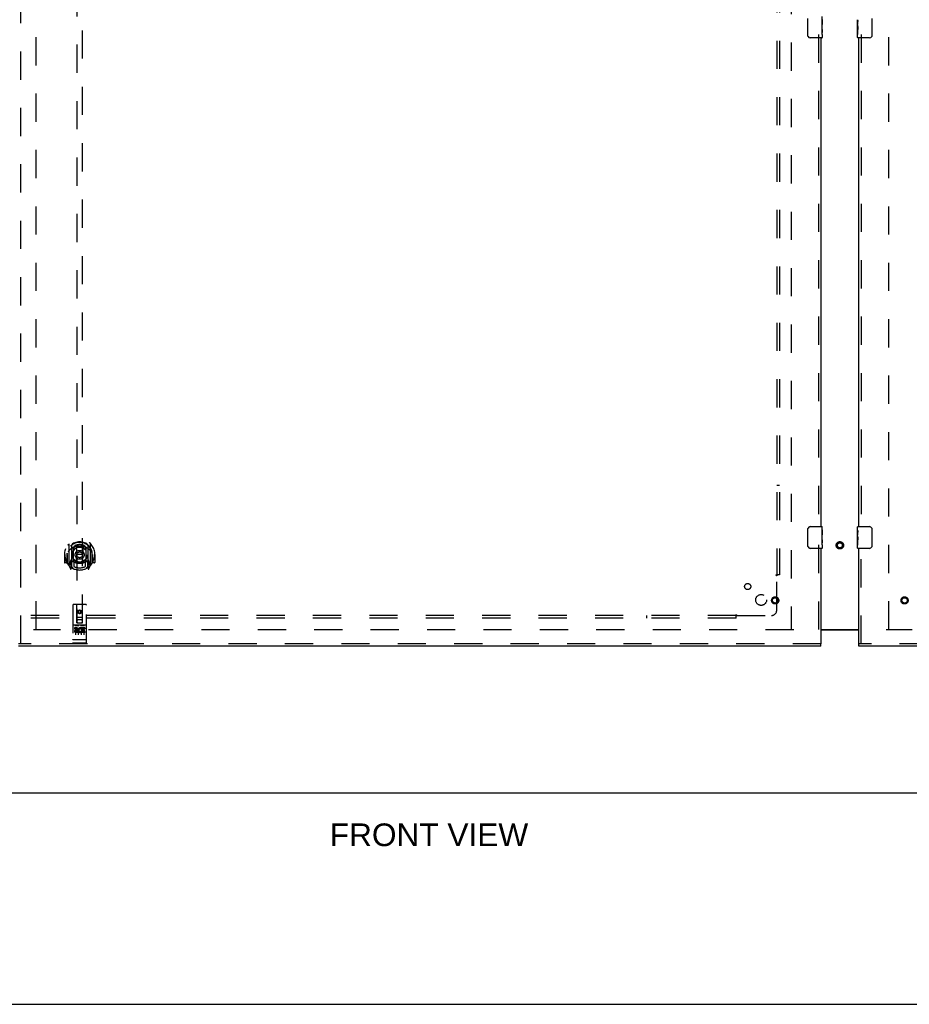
# Model space of a CAD drawing. Header units: inches. Extents: x 0 to 236, y 0 to 153.
# Tile 7 of 99: x 97 to 138, y 0 to 45. Entities that reach past the tile are written whole.
import ezdxf

# ---------------------------------------------------------------- set-up
doc = ezdxf.new("R2010")
doc.units = ezdxf.units.IN
doc.header["$LTSCALE"] = 12.986111
doc.header["$MEASUREMENT"] = 0
doc.linetypes.add('HIDDEN', pattern=[0.2, 0.1, -0.1])
doc.layers.get('0').update_dxf_attribs({"linetype": 'CONTINUOUS'})
for name, color, linetype in [('DEFAULT_2', 8, 'HIDDEN'), ('DIMENSIONS', 7, 'CONTINUOUS'), ('DOOR_2_ASSEMBLY', 7, 'CONTINUOUS'), ('MAIN_DOOR_ASSEMBLY', 7, 'CONTINUOUS'), ('SUBPANELS', 7, 'CONTINUOUS')]:
    doc.layers.add(name, color=color, linetype=linetype)
doc.styles.get("Standard").update_dxf_attribs({"font": 'arial.ttf'})

msp = doc.modelspace()

# ---------------------------------------------------------------- linework, layer by layer
at = {"color": 3, "linetype": 'Continuous'}
msp.add_line((133.501, 17.257), (135.251, 17.257), dxfattribs=at)
at = {"color": 7, "linetype": 'Continuous'}
for p, q in [((135.251, 17.232), (133.501, 17.232)), ((56.939, 9.742), (174.814, 9.742)), ((0, 0), (236.111, 0))]:
    msp.add_line(p, q, dxfattribs=at)
at = {"layer": 'DEFAULT_2', "color": 8, "linetype": 'HIDDEN'}
for p, q in [((97.376, 17.257), (97.376, 96.227)), ((132.126, 96.227), (132.126, 17.257)), ((136.626, 17.257), (136.626, 96.227)), ((132.251, 17.242), (97.251, 17.242)), ((171.47, 17.242), (136.501, 17.242))]:
    msp.add_line(p, q, dxfattribs=at)
for radius in [0.169, 0.124, 0.114]:
    msp.add_circle((134.376, 21.132), radius, dxfattribs=at)
at = {"layer": 'DOOR_2_ASSEMBLY', "color": 8, "linetype": 'HIDDEN'}
for p, q in [((96.668, 16.596), (96.668, 96.888)), ((99.251, 54.571), (99.251, 17.569)), ((99.501, 17.569), (99.501, 54.571)), ((133.397, 44.647), (133.397, 21.837)), ((98.876, 21.197), (98.876, 20.23)), ((98.994, 21.143), (98.994, 20.127)), ((99.001, 21.118), (99.001, 20.115)), ((99.094, 20.395), (99.094, 21.026)), ((99.101, 21.079), (99.101, 20.976)), ((99.213, 21.053), (99.244, 20.713)), ((99.539, 21.053), (99.509, 20.713)), ((99.651, 20.976), (99.651, 21.079)), ((99.659, 21.026), (99.659, 20.395)), ((99.751, 21.118), (99.751, 20.115)), ((99.759, 21.143), (99.759, 20.127)), ((99.876, 20.23), (99.876, 21.197)), ((133.397, 21.147), (133.397, 16.596)), ((98.691, 20.713), (98.676, 20.713)), ((98.676, 20.713), (98.676, 20.34)), ((98.794, 20.713), (98.809, 20.713)), ((98.794, 20.713), (98.794, 20.325)), ((98.801, 20.76), (98.801, 20.763)), ((98.801, 20.302), (98.801, 20.76)), ((99.101, 20.415), (99.101, 20.162)), ((99.213, 20.369), (99.244, 20.713)), ((99.509, 20.713), (99.244, 20.713)), ((99.539, 20.369), (99.509, 20.713)), ((99.651, 20.162), (99.651, 20.415)), ((99.959, 20.713), (99.944, 20.713)), ((99.951, 20.76), (99.951, 20.763)), ((99.951, 20.302), (99.951, 20.76)), ((99.959, 20.713), (99.959, 20.325)), ((100.076, 20.713), (100.061, 20.713)), ((100.076, 20.713), (100.076, 20.34)), ((98.794, 20.325), (98.691, 20.325)), ((98.794, 20.325), (98.802, 20.34)), ((98.881, 20.219), (98.951, 20.043)), ((98.994, 20.384), (98.934, 20.384)), ((98.934, 20.384), (98.934, 20.234)), ((98.934, 20.234), (99.001, 20.234)), ((98.971, 20.288), (98.942, 20.242)), ((98.972, 20.124), (98.977, 20.12)), ((98.979, 20.046), (98.994, 20.127)), ((99.071, 20.065), (99.001, 20.174)), ((99.004, 20.347), (99.004, 20.14)), ((99.094, 20.385), (99.021, 20.385)), ((99.089, 20.367), (99.024, 20.367)), ((99.731, 20.385), (99.659, 20.385)), ((99.729, 20.367), (99.663, 20.367)), ((99.751, 20.174), (99.681, 20.065)), ((99.749, 20.14), (99.749, 20.347)), ((99.751, 20.234), (99.819, 20.234)), ((99.819, 20.384), (99.759, 20.384)), ((99.759, 20.127), (99.773, 20.046)), ((99.779, 20.123), (99.78, 20.123)), ((99.78, 20.123), (99.78, 20.124)), ((99.78, 20.123), (99.78, 20.124)), ((99.81, 20.242), (99.781, 20.288)), ((99.802, 20.043), (99.872, 20.219)), ((99.819, 20.234), (99.819, 20.384)), ((99.951, 20.34), (99.959, 20.325)), ((100.061, 20.325), (99.959, 20.325)), ((99.064, 18.379), (99.064, 16.654)), ((99.659, 18.409), (99.094, 18.409)), ((99.25, 17.569), (99.246, 18.379)), ((99.376, 18.142), (99.314, 18.106)), ((99.439, 18.106), (99.376, 18.142)), ((99.376, 18.142), (99.376, 18.13)), ((99.503, 17.569), (99.506, 18.379)), ((99.689, 16.654), (99.689, 18.379)), ((99.249, 17.819), (99.504, 17.819)), ((99.461, 17.694), (99.291, 17.694)), ((99.314, 18.106), (99.324, 18.1)), ((99.314, 18.106), (99.314, 18.033)), ((99.314, 18.033), (99.324, 18.039)), ((99.314, 18.033), (99.376, 17.997)), ((99.376, 18.13), (99.324, 18.1)), ((99.324, 18.1), (99.324, 18.039)), ((99.324, 18.039), (99.376, 18.009)), ((99.429, 18.1), (99.376, 18.13)), ((99.376, 18.009), (99.429, 18.039)), ((99.376, 17.997), (99.439, 18.033)), ((99.376, 17.997), (99.376, 18.009)), ((99.439, 18.106), (99.429, 18.1)), ((99.429, 18.039), (99.429, 18.1)), ((99.439, 18.033), (99.429, 18.039)), ((99.439, 18.033), (99.439, 18.106)), ((99.659, 17.452), (99.094, 17.452)), ((99.232, 17.33), (99.139, 17.33)), ((99.139, 17.33), (99.139, 17.288)), ((99.232, 17.288), (99.139, 17.288)), ((99.165, 17.436), (99.337, 17.436)), ((99.189, 17.321), (99.189, 17.015)), ((99.236, 17.244), (99.189, 17.244)), ((99.25, 17.569), (99.271, 17.569)), ((99.271, 17.569), (99.481, 17.569)), ((99.314, 17.321), (99.314, 17.015)), ((99.415, 17.436), (99.587, 17.436)), ((99.439, 17.321), (99.439, 17.015)), ((99.452, 17.295), (99.439, 17.276)), ((99.448, 17.32), (99.452, 17.318)), ((99.608, 17.33), (99.452, 17.33)), ((99.452, 17.33), (99.452, 17.318)), ((99.452, 17.295), (99.452, 17.117)), ((99.481, 17.569), (99.503, 17.569)), ((99.608, 17.288), (99.494, 17.288)), ((99.494, 17.288), (99.494, 17.244)), ((99.587, 17.244), (99.494, 17.244)), ((99.564, 17.321), (99.564, 17.015)), ((99.587, 17.244), (99.587, 17.202)), ((99.608, 17.33), (99.608, 17.288)), ((99.082, 16.783), (99.081, 16.783)), ((99.081, 16.783), (99.081, 16.783)), ((99.083, 16.783), (99.082, 16.783)), ((99.084, 16.783), (99.083, 16.783)), ((99.085, 16.783), (99.084, 16.783)), ((99.086, 16.782), (99.085, 16.783)), ((99.085, 16.783), (99.085, 16.783)), ((99.087, 16.782), (99.086, 16.782)), ((99.088, 16.782), (99.087, 16.782)), ((99.089, 16.782), (99.088, 16.782)), ((99.09, 16.782), (99.089, 16.782)), ((99.089, 16.782), (99.089, 16.782)), ((99.091, 16.782), (99.09, 16.782)), ((99.092, 16.782), (99.091, 16.782)), ((99.093, 16.782), (99.092, 16.782)), ((99.094, 16.782), (99.093, 16.782)), ((99.659, 16.782), (99.094, 16.782)), ((99.232, 17.203), (99.203, 17.203)), ((99.296, 17.159), (99.203, 17.159)), ((99.296, 17.117), (99.203, 17.117)), ((99.296, 17.159), (99.296, 17.117)), ((99.427, 17.165), (99.444, 17.126)), ((99.608, 17.117), (99.452, 17.117)), ((99.587, 17.202), (99.494, 17.202)), ((99.494, 17.202), (99.494, 17.159)), ((99.608, 17.159), (99.494, 17.159)), ((99.608, 17.159), (99.608, 17.117)), ((99.659, 16.782), (99.66, 16.782)), ((99.66, 16.782), (99.661, 16.782)), ((99.661, 16.782), (99.662, 16.782)), ((99.662, 16.782), (99.663, 16.782)), ((99.662, 16.782), (99.662, 16.782)), ((99.663, 16.782), (99.664, 16.782)), ((99.664, 16.782), (99.665, 16.782)), ((99.665, 16.782), (99.666, 16.782)), ((99.666, 16.782), (99.667, 16.783)), ((99.667, 16.783), (99.668, 16.783)), ((99.667, 16.783), (99.667, 16.783)), ((99.668, 16.783), (99.669, 16.783)), ((99.669, 16.783), (99.67, 16.783)), ((99.67, 16.783), (99.671, 16.783)), ((99.67, 16.783), (99.67, 16.783)), ((99.671, 16.783), (99.672, 16.783)), ((99.672, 16.783), (99.673, 16.783)), ((133.501, 16.596), (96.564, 16.596)), ((99.659, 16.624), (99.094, 16.624))]:
    msp.add_line(p, q, dxfattribs=at)
at = {"layer": 'DOOR_2_ASSEMBLY', "color": 7, "linetype": 'Continuous'}
for p, q in [((132.906, 44.592), (132.906, 45.392)), ((133.554, 45.338), (133.554, 45.107)), ((133.561, 44.913), (133.561, 45.477)), ((133.561, 45.17), (133.554, 45.17)), ((133.561, 45.107), (133.554, 45.107)), ((133.561, 45.071), (133.555, 45.071)), ((133.56, 44.937), (133.558, 44.959)), ((133.56, 44.939), (133.561, 44.939)), ((133.561, 44.653), (133.561, 44.91)), ((133.546, 44.492), (133.006, 44.492)), ((133.561, 44.877), (133.554, 44.877)), ((133.554, 44.877), (133.554, 44.74)), ((133.555, 44.709), (133.561, 44.709)), ((133.561, 44.652), (133.561, 44.507)), ((132.906, 21.092), (132.906, 21.892)), ((133.006, 21.992), (133.546, 21.992)), ((133.561, 21.838), (133.554, 21.838)), ((133.554, 21.838), (133.554, 21.607)), ((133.561, 21.413), (133.561, 21.977)), ((133.561, 21.67), (133.554, 21.67)), ((133.561, 21.607), (133.554, 21.607)), ((133.561, 21.377), (133.554, 21.377)), ((133.554, 21.377), (133.554, 21.24)), ((133.561, 21.571), (133.555, 21.571)), ((133.56, 21.437), (133.558, 21.459)), ((133.56, 21.439), (133.561, 21.439)), ((133.561, 21.153), (133.561, 21.41)), ((133.546, 20.992), (133.006, 20.992)), ((133.555, 21.209), (133.561, 21.209)), ((133.561, 21.152), (133.561, 21.007)), ((133.501, 16.492), (133.501, 16.596))]:
    msp.add_line(p, q, dxfattribs=at)
at = {"layer": 'DOOR_2_ASSEMBLY', "color": 3, "linetype": 'Continuous'}
for p, q in [((133.501, 44.492), (133.501, 21.992)), ((133.501, 20.992), (133.501, 16.596)), ((133.501, 16.492), (96.564, 16.492))]:
    msp.add_line(p, q, dxfattribs=at)
at = {"layer": 'DOOR_2_ASSEMBLY', "color": 7, "linetype": 'Continuous'}
for points in [[(133.558, 44.959), (133.557, 44.971), (133.556, 44.983), (133.555, 44.996), (133.555, 45.008), (133.554, 45.021), (133.554, 45.034), (133.554, 45.047), (133.555, 45.059), (133.555, 45.072), (133.556, 45.084), (133.557, 45.096)], [(133.561, 44.91), (133.561, 44.918), (133.56, 44.927), (133.56, 44.937)], [(132.913, 44.556), (132.911, 44.561), (132.909, 44.567), (132.908, 44.573), (132.907, 44.579), (132.906, 44.585), (132.906, 44.592)], [(133.556, 44.704), (133.555, 44.713), (133.555, 44.722), (133.554, 44.731), (133.554, 44.74)], [(133.558, 44.679), (133.558, 44.687), (133.557, 44.695), (133.556, 44.704)], [(133.561, 44.652), (133.561, 44.656), (133.561, 44.661), (133.56, 44.666), (133.558, 44.679)], [(132.906, 21.892), (132.906, 21.898), (132.907, 21.904), (132.908, 21.91), (132.909, 21.916), (132.911, 21.922), (132.913, 21.928)], [(133.558, 21.459), (133.557, 21.471), (133.556, 21.483), (133.555, 21.496), (133.555, 21.508), (133.554, 21.521), (133.554, 21.534), (133.554, 21.547), (133.555, 21.559), (133.555, 21.572), (133.556, 21.584), (133.557, 21.596)], [(133.561, 21.41), (133.561, 21.418), (133.56, 21.427), (133.56, 21.437)], [(132.913, 21.056), (132.911, 21.061), (132.909, 21.067), (132.908, 21.073), (132.907, 21.079), (132.906, 21.085), (132.906, 21.092)], [(133.556, 21.204), (133.555, 21.213), (133.555, 21.222), (133.554, 21.231), (133.554, 21.24)], [(133.558, 21.179), (133.558, 21.187), (133.557, 21.195), (133.556, 21.204)], [(133.561, 21.152), (133.561, 21.156), (133.561, 21.161), (133.56, 21.166), (133.558, 21.179)]]:
    msp.add_lwpolyline(points, dxfattribs=at)
at = {"layer": 'DOOR_2_ASSEMBLY', "color": 8, "linetype": 'HIDDEN'}
for points in [[(98.831, 21.152), (98.831, 21.153), (98.832, 21.154), (98.833, 21.155), (98.834, 21.155), (98.834, 21.156), (98.835, 21.157), (98.836, 21.158), (98.836, 21.159), (98.837, 21.159), (98.838, 21.16), (98.839, 21.161), (98.84, 21.161), (98.84, 21.162), (98.841, 21.163), (98.842, 21.164), (98.843, 21.164), (98.844, 21.165), (98.844, 21.166), (98.845, 21.166), (98.846, 21.167), (98.847, 21.167), (98.848, 21.168), (98.849, 21.169), (98.849, 21.169), (98.85, 21.17), (98.851, 21.17), (98.852, 21.171), (98.853, 21.171), (98.854, 21.172), (98.855, 21.172), (98.856, 21.173), (98.857, 21.173), (98.858, 21.174), (98.859, 21.174)], [(98.922, 20.928), (98.92, 20.927), (98.919, 20.926), (98.917, 20.924), (98.916, 20.923), (98.914, 20.921), (98.912, 20.92), (98.911, 20.918), (98.909, 20.916), (98.907, 20.914), (98.905, 20.913), (98.904, 20.911), (98.902, 20.909), (98.9, 20.907), (98.898, 20.904), (98.896, 20.902), (98.894, 20.9), (98.892, 20.897), (98.89, 20.895), (98.888, 20.892), (98.885, 20.889), (98.883, 20.886), (98.881, 20.883), (98.879, 20.88), (98.876, 20.877), (98.874, 20.874), (98.871, 20.87), (98.869, 20.867), (98.866, 20.863), (98.864, 20.859), (98.861, 20.855), (98.858, 20.851), (98.856, 20.846), (98.853, 20.842), (98.85, 20.837), (98.847, 20.832), (98.844, 20.827)], [(99.188, 21.07), (99.194, 21.072), (99.199, 21.073), (99.204, 21.074), (99.21, 21.076), (99.215, 21.077), (99.221, 21.078), (99.226, 21.08), (99.232, 21.081), (99.237, 21.082), (99.243, 21.083), (99.248, 21.084), (99.254, 21.085), (99.259, 21.086), (99.265, 21.087), (99.27, 21.088), (99.276, 21.089), (99.281, 21.089), (99.287, 21.09), (99.292, 21.091), (99.298, 21.091), (99.304, 21.092), (99.309, 21.093), (99.315, 21.093), (99.32, 21.094), (99.326, 21.094), (99.331, 21.094), (99.337, 21.095), (99.343, 21.095), (99.348, 21.095), (99.354, 21.095), (99.359, 21.096), (99.365, 21.096), (99.371, 21.096), (99.376, 21.096), (99.382, 21.096), (99.387, 21.096), (99.393, 21.096), (99.399, 21.095), (99.404, 21.095), (99.41, 21.095), (99.415, 21.095), (99.421, 21.094), (99.426, 21.094), (99.432, 21.094), (99.438, 21.093), (99.443, 21.093), (99.449, 21.092), (99.454, 21.091), (99.46, 21.091), (99.465, 21.09), (99.471, 21.089), (99.477, 21.089), (99.482, 21.088), (99.488, 21.087), (99.493, 21.086), (99.499, 21.085), (99.504, 21.084), (99.51, 21.083), (99.515, 21.082), (99.521, 21.081), (99.526, 21.08), (99.532, 21.078), (99.537, 21.077), (99.542, 21.076), (99.548, 21.074), (99.553, 21.073), (99.559, 21.072), (99.564, 21.07)], [(99.909, 20.827), (99.906, 20.832), (99.902, 20.837), (99.9, 20.842), (99.897, 20.846), (99.894, 20.851), (99.891, 20.855), (99.888, 20.859), (99.886, 20.863), (99.883, 20.867), (99.881, 20.87), (99.878, 20.874), (99.876, 20.877), (99.874, 20.88), (99.871, 20.883), (99.869, 20.886), (99.867, 20.889), (99.865, 20.892), (99.863, 20.895), (99.86, 20.897), (99.858, 20.9), (99.856, 20.902), (99.854, 20.904), (99.852, 20.907), (99.851, 20.909), (99.849, 20.911), (99.847, 20.913), (99.845, 20.914), (99.843, 20.916), (99.842, 20.918), (99.84, 20.92), (99.838, 20.921), (99.837, 20.923), (99.835, 20.924), (99.834, 20.926), (99.832, 20.927), (99.83, 20.928)], [(99.894, 21.174), (99.895, 21.174), (99.896, 21.173), (99.896, 21.173), (99.897, 21.172), (99.898, 21.172), (99.899, 21.171), (99.9, 21.171), (99.901, 21.17), (99.902, 21.17), (99.903, 21.169), (99.904, 21.169), (99.904, 21.168), (99.905, 21.167), (99.906, 21.167), (99.907, 21.166), (99.908, 21.166), (99.909, 21.165), (99.91, 21.164), (99.91, 21.164), (99.911, 21.163), (99.912, 21.162), (99.913, 21.161), (99.913, 21.161), (99.914, 21.16), (99.915, 21.159), (99.916, 21.159), (99.917, 21.158), (99.917, 21.157), (99.918, 21.156), (99.919, 21.155), (99.919, 21.155), (99.92, 21.154), (99.921, 21.153), (99.922, 21.152)], [(98.859, 20.253), (98.858, 20.253), (98.857, 20.253), (98.856, 20.254), (98.855, 20.254), (98.854, 20.255), (98.853, 20.255), (98.852, 20.256), (98.851, 20.256), (98.85, 20.257), (98.849, 20.257), (98.849, 20.258), (98.848, 20.259), (98.847, 20.259), (98.846, 20.26), (98.845, 20.26), (98.844, 20.261), (98.844, 20.262), (98.843, 20.262), (98.842, 20.263), (98.841, 20.264), (98.84, 20.264), (98.84, 20.265), (98.839, 20.266), (98.838, 20.267), (98.837, 20.267), (98.836, 20.268), (98.836, 20.269), (98.835, 20.27), (98.834, 20.27), (98.834, 20.271), (98.833, 20.272), (98.832, 20.273), (98.831, 20.274), (98.831, 20.274)], [(99.922, 20.274), (99.921, 20.274), (99.92, 20.273), (99.919, 20.272), (99.919, 20.271), (99.918, 20.27), (99.917, 20.27), (99.917, 20.269), (99.916, 20.268), (99.915, 20.267), (99.914, 20.267), (99.913, 20.266), (99.913, 20.265), (99.912, 20.264), (99.911, 20.264), (99.91, 20.263), (99.91, 20.262), (99.909, 20.262), (99.908, 20.261), (99.907, 20.26), (99.906, 20.26), (99.905, 20.259), (99.904, 20.259), (99.904, 20.258), (99.903, 20.257), (99.902, 20.257), (99.901, 20.256), (99.9, 20.256), (99.899, 20.255), (99.898, 20.255), (99.897, 20.254), (99.896, 20.254), (99.896, 20.253), (99.895, 20.253), (99.894, 20.253)], [(99.159, 17.435), (99.159, 17.435), (99.159, 17.435), (99.159, 17.435), (99.159, 17.435), (99.159, 17.435), (99.159, 17.435), (99.159, 17.435), (99.159, 17.435), (99.159, 17.435), (99.16, 17.435), (99.16, 17.436), (99.16, 17.436), (99.16, 17.436), (99.16, 17.436), (99.16, 17.436), (99.16, 17.436), (99.16, 17.436), (99.161, 17.436), (99.161, 17.436), (99.161, 17.436), (99.161, 17.436), (99.161, 17.436), (99.161, 17.436), (99.161, 17.436), (99.161, 17.436), (99.162, 17.436), (99.162, 17.436), (99.162, 17.436), (99.162, 17.436), (99.162, 17.436), (99.162, 17.436), (99.163, 17.436), (99.163, 17.436), (99.163, 17.436), (99.163, 17.436), (99.163, 17.436), (99.163, 17.436), (99.164, 17.436), (99.164, 17.436), (99.164, 17.436), (99.164, 17.436), (99.164, 17.436), (99.165, 17.436), (99.165, 17.436), (99.165, 17.436)], [(99.337, 17.436), (99.337, 17.436), (99.337, 17.436), (99.338, 17.436), (99.338, 17.436), (99.338, 17.436), (99.338, 17.436), (99.338, 17.436), (99.339, 17.436), (99.339, 17.436), (99.339, 17.436), (99.339, 17.436), (99.339, 17.436), (99.34, 17.436), (99.34, 17.436), (99.34, 17.436), (99.34, 17.436), (99.34, 17.436), (99.34, 17.436), (99.341, 17.436), (99.341, 17.436), (99.341, 17.436), (99.341, 17.436), (99.341, 17.436), (99.341, 17.436), (99.341, 17.436), (99.341, 17.436), (99.342, 17.436), (99.342, 17.436), (99.342, 17.436), (99.342, 17.436), (99.342, 17.436), (99.342, 17.436), (99.342, 17.436), (99.342, 17.436), (99.343, 17.436), (99.343, 17.435), (99.343, 17.435), (99.343, 17.435), (99.343, 17.435), (99.343, 17.435), (99.343, 17.435), (99.343, 17.435), (99.343, 17.435), (99.343, 17.435), (99.344, 17.435), (99.344, 17.435)], [(99.409, 17.435), (99.409, 17.435), (99.409, 17.435), (99.409, 17.435), (99.409, 17.435), (99.409, 17.435), (99.409, 17.435), (99.409, 17.435), (99.409, 17.435), (99.409, 17.435), (99.41, 17.435), (99.41, 17.436), (99.41, 17.436), (99.41, 17.436), (99.41, 17.436), (99.41, 17.436), (99.41, 17.436), (99.41, 17.436), (99.411, 17.436), (99.411, 17.436), (99.411, 17.436), (99.411, 17.436), (99.411, 17.436), (99.411, 17.436), (99.411, 17.436), (99.411, 17.436), (99.412, 17.436), (99.412, 17.436), (99.412, 17.436), (99.412, 17.436), (99.412, 17.436), (99.412, 17.436), (99.413, 17.436), (99.413, 17.436), (99.413, 17.436), (99.413, 17.436), (99.413, 17.436), (99.413, 17.436), (99.414, 17.436), (99.414, 17.436), (99.414, 17.436), (99.414, 17.436), (99.414, 17.436), (99.415, 17.436), (99.415, 17.436), (99.415, 17.436)], [(99.587, 17.436), (99.587, 17.436), (99.587, 17.436), (99.588, 17.436), (99.588, 17.436), (99.588, 17.436), (99.588, 17.436), (99.588, 17.436), (99.589, 17.436), (99.589, 17.436), (99.589, 17.436), (99.589, 17.436), (99.589, 17.436), (99.59, 17.436), (99.59, 17.436), (99.59, 17.436), (99.59, 17.436), (99.59, 17.436), (99.59, 17.436), (99.591, 17.436), (99.591, 17.436), (99.591, 17.436), (99.591, 17.436), (99.591, 17.436), (99.591, 17.436), (99.591, 17.436), (99.591, 17.436), (99.592, 17.436), (99.592, 17.436), (99.592, 17.436), (99.592, 17.436), (99.592, 17.436), (99.592, 17.436), (99.592, 17.436), (99.592, 17.436), (99.593, 17.436), (99.593, 17.435), (99.593, 17.435), (99.593, 17.435), (99.593, 17.435), (99.593, 17.435), (99.593, 17.435), (99.593, 17.435), (99.593, 17.435), (99.593, 17.435), (99.594, 17.435), (99.594, 17.435)], [(99.081, 16.783), (99.08, 16.783), (99.079, 16.783), (99.079, 16.783), (99.079, 16.783), (99.078, 16.783), (99.078, 16.783), (99.078, 16.783), (99.077, 16.783), (99.077, 16.784), (99.077, 16.784), (99.076, 16.784), (99.076, 16.784), (99.076, 16.784), (99.075, 16.784), (99.075, 16.784), (99.075, 16.784), (99.074, 16.784), (99.074, 16.784), (99.074, 16.784), (99.073, 16.784), (99.073, 16.784), (99.073, 16.784), (99.072, 16.784), (99.072, 16.785), (99.072, 16.785), (99.072, 16.785), (99.071, 16.785), (99.071, 16.785), (99.071, 16.785), (99.07, 16.785), (99.07, 16.785), (99.07, 16.785), (99.07, 16.785), (99.069, 16.785), (99.069, 16.785), (99.069, 16.785), (99.069, 16.786), (99.068, 16.786), (99.068, 16.786), (99.068, 16.786), (99.068, 16.786), (99.068, 16.786), (99.067, 16.786), (99.067, 16.786), (99.067, 16.786), (99.067, 16.786), (99.067, 16.786), (99.066, 16.787), (99.066, 16.787), (99.066, 16.787), (99.066, 16.787), (99.066, 16.787), (99.066, 16.787), (99.065, 16.787), (99.065, 16.787), (99.065, 16.787), (99.065, 16.787), (99.065, 16.788), (99.065, 16.788), (99.065, 16.788), (99.065, 16.788), (99.064, 16.788), (99.064, 16.788), (99.064, 16.788), (99.064, 16.788), (99.064, 16.788), (99.064, 16.788), (99.064, 16.789), (99.064, 16.789), (99.064, 16.789), (99.064, 16.789), (99.064, 16.789), (99.064, 16.789), (99.064, 16.789), (99.064, 16.789), (99.064, 16.789), (99.064, 16.789), (99.064, 16.79), (99.064, 16.79)], [(99.673, 16.783), (99.673, 16.783), (99.674, 16.783), (99.674, 16.783), (99.674, 16.783), (99.675, 16.783), (99.675, 16.783), (99.675, 16.784), (99.676, 16.784), (99.676, 16.784), (99.676, 16.784), (99.677, 16.784), (99.677, 16.784), (99.677, 16.784), (99.678, 16.784), (99.678, 16.784), (99.678, 16.784), (99.679, 16.784), (99.679, 16.784), (99.679, 16.784), (99.68, 16.784), (99.68, 16.784), (99.68, 16.785), (99.68, 16.785), (99.681, 16.785), (99.681, 16.785), (99.681, 16.785), (99.682, 16.785), (99.682, 16.785), (99.682, 16.785), (99.682, 16.785), (99.683, 16.785), (99.683, 16.785), (99.683, 16.785), (99.683, 16.785), (99.684, 16.786), (99.684, 16.786), (99.684, 16.786), (99.684, 16.786), (99.684, 16.786), (99.685, 16.786), (99.685, 16.786), (99.685, 16.786), (99.685, 16.786), (99.685, 16.786), (99.686, 16.786), (99.686, 16.787), (99.686, 16.787), (99.686, 16.787), (99.686, 16.787), (99.687, 16.787), (99.687, 16.787), (99.687, 16.787), (99.687, 16.787), (99.687, 16.787), (99.687, 16.787), (99.687, 16.788), (99.687, 16.788), (99.688, 16.788), (99.688, 16.788), (99.688, 16.788), (99.688, 16.788), (99.688, 16.788), (99.688, 16.788), (99.688, 16.788), (99.688, 16.788), (99.688, 16.789), (99.688, 16.789), (99.688, 16.789), (99.688, 16.789), (99.688, 16.789), (99.689, 16.789), (99.689, 16.789), (99.689, 16.789), (99.689, 16.789), (99.689, 16.789), (99.689, 16.79), (99.689, 16.79)]]:
    msp.add_lwpolyline(points, dxfattribs=at)
for centre, radius in [((99.376, 20.695), 0.35), ((99.376, 20.695), 0.335), ((99.376, 20.695), 0.205), ((99.376, 20.695), 0.133), ((131.397, 18.596), 0.164), ((131.397, 18.596), 0.124), ((99.376, 18.069), 0.085), ((99.376, 18.069), 0.0845)]:
    msp.add_circle(centre, radius, dxfattribs=at)
at = {"layer": 'DOOR_2_ASSEMBLY', "color": 7, "linetype": 'Continuous'}
for centre, radius, start, end in [((133.006, 44.592), 0.1, 201.1999, 270), ((133.546, 44.507), 0.015, 270, 360), ((133.006, 21.892), 0.1, 90, 158.7946), ((133.546, 21.977), 0.015, 0, 90), ((133.006, 21.092), 0.1, 201.1999, 270), ((133.546, 21.007), 0.015, 270, 360)]:
    msp.add_arc(centre, radius, start, end, dxfattribs=at)
at = {"layer": 'DOOR_2_ASSEMBLY', "color": 8, "linetype": 'HIDDEN'}
for centre, radius, start, end in [((99.376, 20.713), 0.7, 305.5126, 234.4874), ((99.376, 20.711), 0.583, 0.2464, 179.7536), ((99.376, 20.685), 0.58, 7.6622, 172.3378), ((98.891, 21.197), 0.015, 135.0748, 180), ((99.376, 20.396), 0.7, 49.529, 130.471), ((99.009, 21.143), 0.015, 130.3587, 180), ((99.021, 21.118), 0.02, 129.3378, 179.9984), ((99.109, 21.026), 0.015, 112.9863, 180), ((99.376, 20.685), 0.48, 55.0461, 124.9539), ((99.131, 20.976), 0.03, 180, 311.1261), ((99.376, 20.695), 0.343, 48.8739, 131.1261), ((99.194, 21.051), 0.02, 5.0796, 105.5752), ((99.559, 21.051), 0.02, 74.4248, 174.9204), ((99.621, 20.976), 0.03, 228.8739, 360), ((99.644, 21.026), 0.015, 0, 67.0137), ((99.731, 21.118), 0.02, 0, 50.6594), ((99.744, 21.143), 0.015, 0, 49.6413), ((99.861, 21.197), 0.015, 0, 44.9252), ((99.376, 20.713), 0.685, 180, 213.0115), ((98.821, 20.76), 0.02, 172.3378, 180), ((99.376, 21.026), 0.7, 233.2319, 306.7681), ((99.131, 20.415), 0.03, 48.8739, 180), ((99.376, 20.695), 0.343, 228.8739, 311.1261), ((99.621, 20.415), 0.03, 0, 131.1261), ((99.931, 20.76), 0.02, 0, 7.6622), ((99.376, 20.713), 0.685, 326.9885, 360), ((98.691, 20.34), 0.015, 180, 270), ((98.821, 20.302), 0.02, 180, 215.2961), ((99.376, 20.695), 0.7, 215.2961, 324.7039), ((98.891, 20.23), 0.015, 180, 224.9252), ((98.946, 20.239), 0.005, 147.3208, 270), ((98.965, 20.049), 0.015, 201.8041, 350), ((98.981, 20.16), 0.02, 234.4874, 360), ((98.813, 20.389), 0.188, 327.3208, 360), ((98.984, 20.14), 0.02, 234.7457, 360), ((99.021, 20.365), 0.02, 90, 180), ((99.021, 20.115), 0.02, 180, 238.5295), ((99.024, 20.347), 0.02, 90, 180), ((99.089, 20.347), 0.02, 66.536, 90), ((99.109, 20.395), 0.015, 180, 247.0137), ((99.376, 21.008), 0.7, 246.536, 293.464), ((99.376, 20.695), 0.6, 242.7204, 297.2796), ((99.193, 20.371), 0.02, 254.3869, 354.9204), ((99.559, 20.371), 0.02, 185.0796, 285.6131), ((99.644, 20.395), 0.015, 292.9863, 360), ((99.663, 20.347), 0.02, 90, 113.464), ((99.729, 20.347), 0.02, 0, 90), ((99.731, 20.365), 0.02, 0, 90), ((99.731, 20.115), 0.02, 301.4688, 359.9992), ((99.769, 20.14), 0.02, 180, 305.2543), ((99.939, 20.389), 0.188, 180, 212.6792), ((99.771, 20.16), 0.02, 180, 305.5126), ((99.788, 20.049), 0.015, 190, 338.1959), ((99.806, 20.239), 0.005, 270, 32.6792), ((99.861, 20.23), 0.015, 315.0748, 360), ((99.931, 20.302), 0.02, 324.7039, 360), ((100.061, 20.34), 0.015, 270, 360), ((99.094, 18.379), 0.03, 90, 180), ((99.216, 18.379), 0.03, 0, 90), ((99.536, 18.379), 0.03, 90, 180), ((99.659, 18.379), 0.03, 0, 90), ((99.291, 17.654), 0.04, 90, 180), ((99.461, 17.654), 0.04, 0, 90), ((99.094, 17.482), 0.03, 180, 270), ((99.203, 17.181), 0.0644, 102.2995, 270.0775), ((99.232, 17.267), 0.0635, 270, 90), ((99.232, 17.266), 0.0219, 280.307, 90), ((99.291, 17.609), 0.04, 180, 270), ((99.402, 17.224), 0.107, 64.2636, 293.4027), ((99.402, 17.224), 0.0639, 54.8895, 293.4026), ((99.461, 17.609), 0.04, 270, 360), ((99.659, 17.482), 0.03, 270, 360), ((99.203, 17.181), 0.0219, 89.9011, 270), ((99.094, 16.654), 0.03, 180, 270), ((99.659, 16.654), 0.03, 270, 360)]:
    msp.add_arc(centre, radius, start, end, dxfattribs=at)
at = {"layer": 'DOOR_2_ASSEMBLY', "color": 7, "linetype": 'Continuous'}
for centre in [(133.298, 45.076), (133.298, 21.576)]:
    msp.add_ellipse(centre, major_axis=(0.263, 0), ratio=0.432808, start_param=0, end_param=0.179988, dxfattribs=at)
at = {"layer": 'MAIN_DOOR_ASSEMBLY', "color": 7, "linetype": 'Continuous'}
for p, q in [((135.846, 45.392), (135.846, 44.592)), ((135.191, 45.073), (135.191, 45.33)), ((135.197, 45.275), (135.191, 45.275)), ((135.191, 45.107), (135.198, 45.107)), ((135.191, 44.507), (135.191, 45.071)), ((135.193, 45.044), (135.191, 45.044)), ((135.191, 44.912), (135.197, 44.912)), ((135.193, 45.046), (135.194, 45.024)), ((135.198, 45.107), (135.198, 45.243)), ((135.191, 44.876), (135.198, 44.876)), ((135.191, 44.813), (135.198, 44.813)), ((135.191, 44.646), (135.198, 44.646)), ((135.198, 44.646), (135.198, 44.876)), ((135.746, 44.492), (135.206, 44.492)), ((135.191, 21.831), (135.191, 21.977)), ((135.191, 21.573), (135.191, 21.83)), ((135.197, 21.775), (135.191, 21.775)), ((135.206, 21.992), (135.746, 21.992)), ((135.846, 21.892), (135.846, 21.092)), ((135.191, 21.607), (135.198, 21.607)), ((135.191, 21.007), (135.191, 21.571)), ((135.193, 21.544), (135.191, 21.544)), ((135.191, 21.412), (135.197, 21.412)), ((135.191, 21.376), (135.198, 21.376)), ((135.191, 21.313), (135.198, 21.313)), ((135.193, 21.546), (135.194, 21.524)), ((135.198, 21.607), (135.198, 21.743)), ((135.198, 21.146), (135.198, 21.376)), ((135.191, 21.146), (135.198, 21.146)), ((135.746, 20.992), (135.206, 20.992)), ((135.251, 16.492), (135.251, 16.596))]:
    msp.add_line(p, q, dxfattribs=at)
at = {"layer": 'MAIN_DOOR_ASSEMBLY', "color": 3, "linetype": 'Continuous'}
for p, q in [((135.251, 21.992), (135.251, 44.492)), ((135.251, 16.596), (135.251, 20.992)), ((172.189, 16.492), (135.251, 16.492))]:
    msp.add_line(p, q, dxfattribs=at)
at = {"layer": 'MAIN_DOOR_ASSEMBLY', "color": 8, "linetype": 'HIDDEN'}
for p, q in [((135.355, 44.647), (135.355, 21.837)), ((135.355, 16.596), (135.355, 21.147)), ((172.189, 16.596), (135.251, 16.596))]:
    msp.add_line(p, q, dxfattribs=at)
at = {"layer": 'MAIN_DOOR_ASSEMBLY', "color": 7, "linetype": 'Continuous'}
for points in [[(135.191, 45.331), (135.191, 45.327), (135.192, 45.323), (135.192, 45.317), (135.194, 45.304)], [(135.191, 45.073), (135.191, 45.065), (135.192, 45.056), (135.193, 45.046)], [(135.194, 45.304), (135.195, 45.297), (135.196, 45.288), (135.196, 45.28)], [(135.194, 45.024), (135.195, 45.012), (135.196, 45), (135.197, 44.988), (135.198, 44.975), (135.198, 44.963), (135.198, 44.95), (135.198, 44.937), (135.198, 44.924), (135.197, 44.912), (135.196, 44.899), (135.195, 44.887)], [(135.196, 45.28), (135.197, 45.271), (135.198, 45.262), (135.198, 45.253), (135.198, 45.243)], [(135.846, 44.592), (135.846, 44.585), (135.845, 44.579), (135.844, 44.573), (135.843, 44.567), (135.841, 44.561), (135.839, 44.556)], [(135.191, 21.831), (135.191, 21.827), (135.192, 21.823), (135.192, 21.817), (135.194, 21.804)], [(135.194, 21.804), (135.195, 21.797), (135.196, 21.788), (135.196, 21.78)], [(135.196, 21.78), (135.197, 21.771), (135.198, 21.762), (135.198, 21.753), (135.198, 21.743)], [(135.839, 21.928), (135.841, 21.922), (135.843, 21.916), (135.844, 21.91), (135.845, 21.904), (135.846, 21.898), (135.846, 21.892)], [(135.191, 21.573), (135.191, 21.565), (135.192, 21.556), (135.193, 21.546)], [(135.194, 21.524), (135.195, 21.512), (135.196, 21.5), (135.197, 21.488), (135.198, 21.475), (135.198, 21.463), (135.198, 21.45), (135.198, 21.437), (135.198, 21.424), (135.197, 21.412), (135.196, 21.399), (135.195, 21.387)], [(135.846, 21.092), (135.846, 21.085), (135.845, 21.079), (135.844, 21.073), (135.843, 21.067), (135.841, 21.061), (135.839, 21.056)]]:
    msp.add_lwpolyline(points, dxfattribs=at)
at = {"layer": 'MAIN_DOOR_ASSEMBLY', "color": 8, "linetype": 'HIDDEN'}
for radius in [0.164, 0.124]:
    msp.add_circle((137.355, 18.596), radius, dxfattribs=at)
at = {"layer": 'MAIN_DOOR_ASSEMBLY', "color": 7, "linetype": 'Continuous'}
for centre, radius, start, end in [((135.206, 44.507), 0.015, 180, 270), ((135.746, 44.592), 0.1, 270, 338.7946), ((135.206, 21.977), 0.015, 90, 180), ((135.746, 21.892), 0.1, 21.1999, 90), ((135.206, 21.007), 0.015, 180, 270), ((135.746, 21.092), 0.1, 270, 338.7946)]:
    msp.add_arc(centre, radius, start, end, dxfattribs=at)
for centre in [(135.454, 44.908), (135.454, 21.408)]:
    msp.add_ellipse(centre, major_axis=(0.263, 0), ratio=0.432808, start_param=3.141593, end_param=3.321581, dxfattribs=at)
at = {"layer": 'SUBPANELS', "color": 8, "linetype": 'HIDDEN'}
for p, q in [((131.47, 93.711), (131.47, 19.773)), ((131.595, 93.711), (131.595, 19.773)), ((131.47, 23.898), (131.595, 23.898)), ((131.429, 19.773), (131.508, 19.773)), ((131.47, 18.148), (131.47, 19.738)), ((131.595, 19.773), (131.508, 19.773)), ((129.595, 17.898), (61.657, 17.898)), ((129.595, 17.773), (61.657, 17.773)), ((125.47, 17.898), (125.47, 17.773)), ((129.595, 17.859), (129.595, 17.939)), ((129.595, 17.773), (129.595, 17.859)), ((129.612, 17.879), (129.619, 17.886)), ((129.63, 17.898), (131.22, 17.898))]:
    msp.add_line(p, q, dxfattribs=at)
for points in [[(131.429, 19.773), (131.43, 19.771), (131.431, 19.769), (131.432, 19.767), (131.433, 19.766), (131.434, 19.764), (131.435, 19.762), (131.437, 19.761), (131.439, 19.759), (131.44, 19.757), (131.442, 19.756), (131.444, 19.755), (131.446, 19.753), (131.449, 19.752), (131.451, 19.75)], [(131.451, 19.75), (131.456, 19.747), (131.459, 19.746), (131.461, 19.744), (131.464, 19.742), (131.466, 19.741), (131.468, 19.739), (131.47, 19.738)], [(131.483, 19.751), (131.481, 19.749), (131.479, 19.747), (131.477, 19.745), (131.475, 19.743), (131.473, 19.741), (131.472, 19.739), (131.47, 19.738)], [(131.508, 19.773), (131.506, 19.771), (131.504, 19.769), (131.501, 19.768), (131.499, 19.766), (131.497, 19.764), (131.495, 19.763), (131.494, 19.761), (131.492, 19.759), (131.49, 19.758), (131.489, 19.756), (131.483, 19.751)], [(129.595, 17.939), (129.597, 17.938), (129.599, 17.937), (129.601, 17.936), (129.602, 17.935), (129.604, 17.934), (129.606, 17.933), (129.607, 17.931), (129.609, 17.929), (129.61, 17.927), (129.612, 17.926), (129.613, 17.924), (129.615, 17.921), (129.616, 17.919), (129.618, 17.917), (129.621, 17.912)], [(129.595, 17.859), (129.597, 17.862), (129.598, 17.864), (129.6, 17.866), (129.602, 17.869), (129.604, 17.871), (129.605, 17.872), (129.607, 17.874), (129.609, 17.876), (129.61, 17.878), (129.612, 17.879)], [(129.619, 17.886), (129.621, 17.888), (129.623, 17.89), (129.625, 17.893), (129.627, 17.894), (129.629, 17.896), (129.63, 17.898)], [(129.621, 17.912), (129.622, 17.909), (129.624, 17.907), (129.625, 17.904), (129.627, 17.902), (129.629, 17.9), (129.63, 17.898)]]:
    msp.add_lwpolyline(points, dxfattribs=at)
for centre, radius in [((130.132, 19.235), 0.141), ((130.751, 18.617), 0.25)]:
    msp.add_circle(centre, radius, dxfattribs=at)
msp.add_arc((131.22, 18.148), 0.25, 270, 360, dxfattribs=at)

# ---------------------------------------------------------------- texts
at = {"layer": 'DIMENSIONS', "color": 2, "linetype": 'Continuous', "insert": (115.459, 8.326), "char_height": 1.0417, "width": 9.11555, "attachment_point": 2, "line_spacing_factor": 0.9}
msp.add_mtext('FRONT VIEW', dxfattribs=at)

doc.saveas('drawing.dxf')
